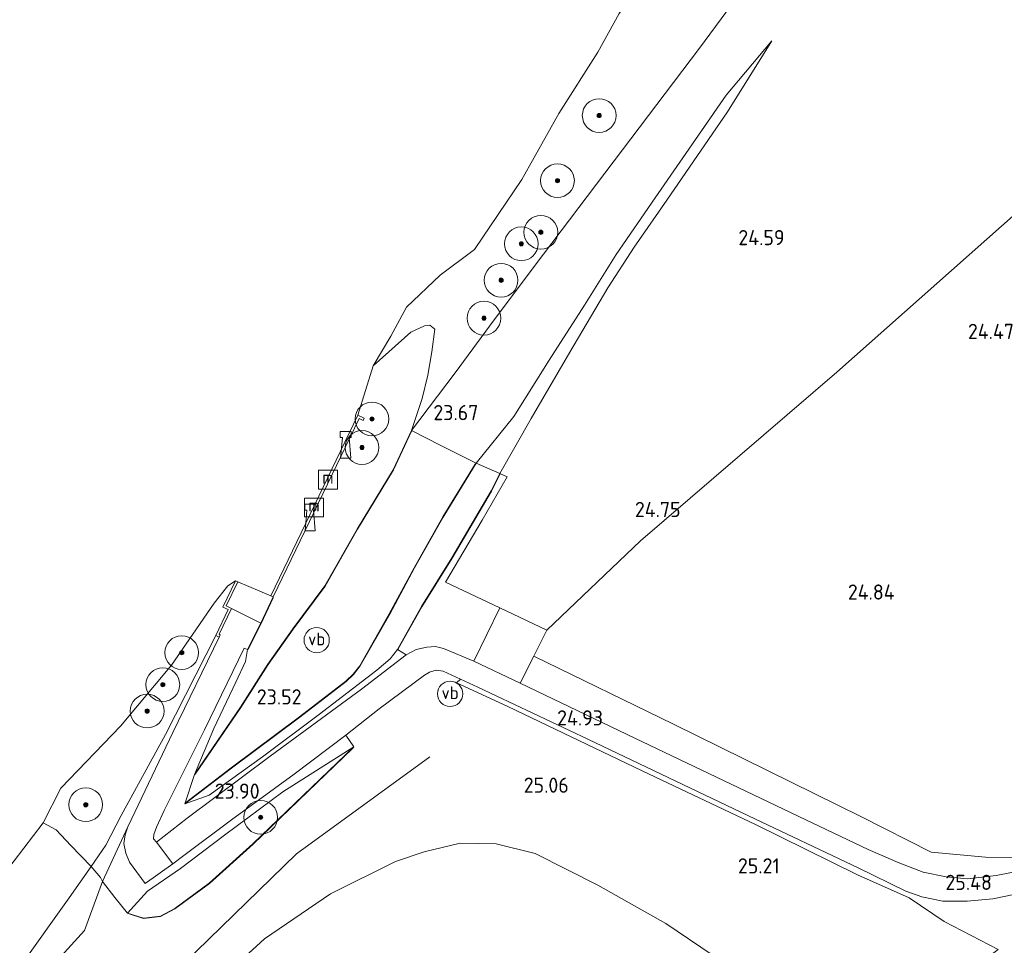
# Model space of a CAD drawing. Extents: x 184075 to 186166, y 346026 to 349063.
# Tile 120 of 136: x 185100 to 185217, y 348167 to 348277. Entities that reach past the tile are written whole.
import ezdxf
from ezdxf.enums import TextEntityAlignment as Align

# ---------------------------------------------------------------- set-up
doc = ezdxf.new("R2010")
doc.units = 0
for name, color, linetype, lineweight in [('B-ME-GR-BOOM-S', 90, 'Continuous', 25), ('B-ME-GR-GRAS-GV', 60, 'Continuous', 13), ('B-ME-GW-OPHOGING_KRUIN-G', 90, 'Continuous', 18), ('B-ME-GW-TALUD_KRUIN-G', 90, 'Continuous', 18), ('B-ME-GW-TALUD_TEEN-G', 90, 'Continuous', 18), ('B-ME-IE-MEUBILAIR_WATERWEGMEUBILAIR-S', 150, 'Continuous', 25), ('B-ME-IE-TERREINAFSCHEIDING_KUNSTMATIG_HEKWERK-G', 20, 'IE-TERREINAFSCHEIDING-KUNSTMATIG', 18), ('B-ME-IE-TERREINAFSCHEIDING_KUNSTMATIG_MUUR-GV', 90, 'Continuous', 18), ('B-ME-OB-BEKLEDING_STEEN-GV', 30, 'Continuous', 18), ('B-ME-OB-OEVERVOORZIENING-G', 7, 'Continuous', 18), ('B-ME-OG-HOOGTEPUNT-S', 7, 'Continuous', 25), ('B-ME-OG-WATER_RIVIER-GV', 130, 'Continuous', 18), ('B-ME-VH-ONVERHARD-GV', 252, 'Continuous', 18), ('B-ME-VH-VERHARDING_ASFALT-GV', 252, 'Continuous', 18), ('B-ME-VH-VERHARDING_BETON-GV', 252, 'Continuous', 18), ('B-ME-VH-VERHARDING_STRAATBAKSTEEN-GV', 252, 'Continuous', 18), ('B-ME-VW-VERKEERSTEKEN_BORD-S', 7, 'Continuous', 25)]:
    doc.layers.add(name, color=color, linetype=linetype, lineweight=lineweight)
doc.styles.add('NLCS-ISO', font='NLCS-ISO.ttf')
doc.styles.add('NLCS-ISO-ANNOTATIVE-T18', font='NLCS-ISO.ttf', dxfattribs={"height": 1.8})
doc.linetypes.add('IE-TERREINAFSCHEIDING-KUNSTMATIG', pattern='A,4,[82,NLCS.SHX,S=0.75,R=90,X=0,Y=0],4,-2', length=10)

# ---------------------------------------------------------------- blocks, each defined once
blk = doc.blocks.new('SAL-HOOGTELABEL-SO')
at = {"color": 0, "linetype": 'ByBlock', "lineweight": -2, "style": 'NLCS-ISO-ANNOTATIVE-T18'}
blk.add_attdef('HOOGTE', text='', height=1.8, dxfattribs=at).set_placement((2.79, 0), align=Align.RIGHT)
blk = doc.blocks.new('SGR-BOOM_01-SO')
at = {"linetype": 'ByBlock', "lineweight": 18}
h = blk.add_hatch(color=0, dxfattribs=at)
h.dxf.hatch_style = 1
edge = h.paths.add_edge_path()
edge.add_arc((0, 0), 0.25, 0, 360)
at = {"color": 0, "linetype": 'ByBlock', "lineweight": 18}
for radius in [2, 0.25]:
    blk.add_circle((0, 0), radius, dxfattribs=at)
blk = doc.blocks.new('SIE-WATER_BOLDER-SO')
at = {"color": 0, "linetype": 'ByBlock', "lineweight": 18}
blk.add_lwpolyline([(0.4, 0.87), (0.6, -1.59), (-0.6, -1.59), (-0.4, 0.87), (-0.65, 0.87), (-0.65, 1.59), (0.65, 1.59), (0.65, 0.87)], close=True, dxfattribs=at)
blk = doc.blocks.new('SIE-WATER_MEERPAAL-SO')
at = {"color": 0, "linetype": 'ByBlock', "lineweight": 18}
blk.add_lwpolyline([(-1.12, -1.12), (1.12, -1.12), (1.12, 1.12), (-1.12, 1.12)], close=True, dxfattribs=at)
at = {"color": 0, "linetype": 'ByBlock', "lineweight": 18, "style": 'NLCS-ISO'}
blk.add_text('m', height=1.5, dxfattribs=at).set_placement((0, 0.28), align=Align.MIDDLE_CENTER)
blk = doc.blocks.new('SIE-WEG_PAAL_VERKEERSBORD-SO')
at = {"color": 0, "linetype": 'ByBlock', "lineweight": 18}
blk.add_circle((0, 0), 1.5, dxfattribs=at)
at = {"color": 0, "linetype": 'ByBlock', "lineweight": 18, "style": 'NLCS-ISO'}
blk.add_text('vb', height=1.5, dxfattribs=at).set_placement((0, 0.13), align=Align.MIDDLE_CENTER)

msp = doc.modelspace()

# ---------------------------------------------------------------- linework, layer by layer
at = {"layer": 'B-ME-GR-GRAS-GV'}
for points in [[(185189.716, 348285.245, 23.549), (185180.884, 348273.235, 23.597), (185171.733, 348261.174, 23.56), (185162.365, 348248.811, 23.47), (185156.523, 348241.008, 23.448), (185151.882, 348234.708, 23.407), (185146.705, 348227.882, 23.347), (185147.968, 348231.672, 23.04), (185148.651, 348234.447, 22.853), (185149.148, 348237.22, 22.621), (185149.471, 348239.91, 21.933), (185148.902, 348240.364, 21.716), (185148.253, 348240.296, 21.618), (185146.635, 348239.524, 21.517), (185142.168, 348235.537, 20.981), (185144.274, 348239.054, 20.981), (185146.14, 348242.488, 20.981), (185150.13, 348246.289, 20.981), (185154.208, 348249.347, 20.981), (185159.79, 348257.662, 20.981), (185164.194, 348265.502, 20.981), (185168.825, 348272.782, 20.981), (185171.34, 348277.348, 20.981)], [(185218.813, 348253.97, 24.43), (185197.181, 348234.789, 24.713), (185173.894, 348214.764, 24.879), (185162.759, 348204.156, 24.978), (185157.212, 348206.807, 24.944), (185150.744, 348209.859, 24.828), (185155.086, 348217.234, 24.839), (185158.068, 348222.389, 24.753), (185157.217, 348222.778, 24.559), (185160.921, 348229.285, 24.454), (185165.509, 348237.178, 24.342), (185170.028, 348244.799, 24.342), (185173.127, 348249.637, 24.297), (185176.995, 348255.22, 24.226), (185184.188, 348265.693, 24.211), (185189.458, 348274.129, 23.87), (185184.045, 348267.662, 23.792), (185175.617, 348255.464, 23.792), (185171, 348248.757, 23.814), (185167.223, 348242.734, 23.777), (185163.049, 348236.221, 23.803), (185158.869, 348229.519, 23.859), (185154.4, 348223.982, 23.826), (185150.202, 348226.107, 23.665), (185146.705, 348227.882, 23.347), (185151.882, 348234.708, 23.407), (185156.523, 348241.008, 23.448), (185162.365, 348248.811, 23.47), (185171.733, 348261.174, 23.56), (185180.884, 348273.235, 23.597), (185189.716, 348285.245, 23.549)], [(185221.281, 348177.174, 26.392), (185214.812, 348177.223, 25.565), (185208.344, 348177.826, 25.217), (185200.083, 348182.034, 25.064), (185177.779, 348193.029, 24.978), (185161.227, 348201.083, 24.832), (185162.759, 348204.156, 24.978), (185173.894, 348214.764, 24.879), (185197.181, 348234.789, 24.713), (185218.813, 348253.97, 24.43)], [(185221.736, 348176.156, 26.489), (185216.067, 348175.077, 25.771), (185212.658, 348174.656, 25.479), (185210.122, 348174.89, 25.356), (185207.403, 348175.437, 25.285), (185204.431, 348176.602, 25.232), (185200.881, 348178.147, 25.165), (185194.343, 348181.274, 25.139), (185173.193, 348191.364, 25.015), (185159.624, 348197.866, 24.873), (185161.227, 348201.083, 24.832), (185177.779, 348193.029, 24.978), (185200.083, 348182.034, 25.064), (185208.344, 348177.826, 25.217), (185214.812, 348177.223, 25.565), (185221.281, 348177.174, 26.392)], [(185096.853, 348156.374, 23.843), (185107.937, 348168.521, 23.945), (185110.086, 348174.365, 23.576), (185111.525, 348172.456, 23.856), (185113.054, 348170.602, 24.072), (185113.107, 348170.532, 24.085), (185114.929, 348169.944, 24.428), (185116.947, 348170.178, 24.649), (185118.668, 348171.108, 24.776), (185122.752, 348174.113, 24.851), (185127.927, 348178.763, 24.813), (185139.775, 348190.165, 24.702), (185139.888, 348190.343, 24.701), (185138.945, 348191.722, 24.6), (185142.871, 348194.836, 24.667), (185148.272, 348198.851, 24.817), (185148.837, 348199.196, 24.817), (185149.661, 348199.413, 24.817), (185150.464, 348199.295, 24.817), (185152.543, 348198.351, 24.862), (185152.06, 348197.918, 24.832), (185158.129, 348195.109, 24.899), (185174.072, 348187.496, 24.993), (185187.504, 348181.096, 25.12), (185199.611, 348175.155, 25.266), (185205.758, 348172.412, 25.288), (185209.907, 348169.593, 25.367), (185216.302, 348166.282, 25.565)], [(185216.302, 348166.282, 25.565), (185209.907, 348169.593, 25.367), (185205.758, 348172.412, 25.288), (185199.611, 348175.155, 25.266), (185187.504, 348181.096, 25.12), (185174.072, 348187.496, 24.993), (185158.129, 348195.109, 24.899), (185152.06, 348197.918, 24.832), (185152.543, 348198.351, 24.862), (185154.576, 348197.428, 24.896), (185167.639, 348191.255, 24.94), (185186.697, 348182.15, 25.101), (185199.69, 348175.968, 25.21), (185205.36, 348173.218, 25.228), (185207.235, 348172.518, 25.315), (185209.75, 348172.027, 25.378), (185212.611, 348172.004, 25.442), (185215.68, 348172.286, 25.674), (185225.422, 348174.296, 26.878)], [(185119.02, 348158.109, 24.997), (185129.29, 348167.56, 25.03), (185137.111, 348172.877, 24.993), (185144.84, 348176.738, 24.862), (185148.219, 348177.876, 24.858), (185152.484, 348178.877, 24.791), (185156.747, 348178.798, 24.97), (185161.394, 348177.683, 25.041), (185168.829, 348173.895, 25.053), (185176.893, 348169.368, 25.09), (185182.372, 348165.659, 25.09)], [(185182.372, 348165.659, 25.09), (185176.893, 348169.368, 25.09), (185168.829, 348173.895, 25.053), (185161.394, 348177.683, 25.041), (185156.747, 348178.798, 24.97), (185152.484, 348178.877, 24.791), (185148.219, 348177.876, 24.858), (185144.84, 348176.738, 24.862), (185137.111, 348172.877, 24.993), (185129.29, 348167.56, 25.03), (185119.02, 348158.109, 24.997)]]:
    msp.add_polyline3d(points, dxfattribs=at)
for points in [[(185160.921, 348229.285, 24.454), (185157.217, 348222.778, 24.559), (185154.4, 348223.982, 23.826), (185158.869, 348229.519, 23.859), (185163.049, 348236.221, 23.803), (185167.223, 348242.734, 23.777), (185171, 348248.757, 23.814), (185175.617, 348255.464, 23.792), (185184.045, 348267.662, 23.792), (185189.458, 348274.129, 23.87), (185184.188, 348265.693, 24.211), (185176.995, 348255.22, 24.226), (185173.127, 348249.637, 24.297), (185170.028, 348244.799, 24.342), (185165.509, 348237.178, 24.342)], [(185119.918, 348183.693, 23.273), (185119.833, 348183.565, 23.272), (185120.972, 348187.04, 23.062), (185121.071, 348187.096, 23.064), (185126.471, 348194.989, 23.276), (185129.734, 348200.099, 23.298), (185132.695, 348204.288, 23.463), (185136.489, 348209.412, 23.485), (185140.327, 348216.145, 23.493), (185144.576, 348223.193, 23.485), (185146.718, 348227.79, 23.349), (185146.705, 348227.882, 23.347), (185150.202, 348226.107, 23.665), (185154.4, 348223.982, 23.826), (185154.284, 348223.889, 23.827), (185150.437, 348217.61, 23.874), (185147.042, 348211.583, 23.878), (185144.09, 348206.094, 23.781), (185140.596, 348199.96, 23.788), (185139.791, 348198.94, 23.803), (185138.931, 348198.115, 23.754), (185133.431, 348193.87, 23.631), (185125.339, 348187.84, 23.324)], [(185121.071, 348187.096, 23.064), (185120.972, 348187.04, 23.062), (185126.454, 348195.053, 23.276), (185129.692, 348200.127, 23.298), (185132.654, 348204.317, 23.463), (185136.447, 348209.439, 23.485), (185140.284, 348216.17, 23.493), (185144.532, 348223.217, 23.485), (185146.705, 348227.882, 23.347), (185146.718, 348227.79, 23.349), (185144.576, 348223.193, 23.485), (185140.327, 348216.145, 23.493), (185136.489, 348209.412, 23.485), (185132.695, 348204.288, 23.463), (185129.734, 348200.099, 23.298), (185126.471, 348194.989, 23.276)], [(185125.369, 348187.8, 23.324), (185119.833, 348183.565, 23.272), (185119.918, 348183.693, 23.273), (185125.339, 348187.84, 23.324), (185133.431, 348193.87, 23.631), (185138.931, 348198.115, 23.754), (185139.791, 348198.94, 23.803), (185140.596, 348199.96, 23.788), (185144.09, 348206.094, 23.781), (185147.042, 348211.583, 23.878), (185150.437, 348217.61, 23.874), (185154.284, 348223.889, 23.827), (185154.4, 348223.982, 23.826), (185150.48, 348217.585, 23.874), (185147.086, 348211.559, 23.878), (185144.134, 348206.07, 23.781), (185140.638, 348199.932, 23.788), (185139.828, 348198.906, 23.803), (185138.964, 348198.077, 23.754), (185133.461, 348193.83, 23.631)], [(185157.212, 348206.807, 24.944), (185154.134, 348200.488, 24.873), (185150.505, 348202.008, 24.869), (185149.558, 348202.226, 24.869), (185148.527, 348202.175, 24.866), (185147.258, 348201.886, 24.828), (185146.103, 348201.243, 24.854), (185145.058, 348201.867, 24.574), (185145.157, 348201.941, 24.576), (185147.964, 348206.957, 24.652), (185151.541, 348212.72, 24.727), (185156.195, 348220.667, 24.596), (185157.245, 348222.722, 24.56), (185157.217, 348222.778, 24.559), (185158.068, 348222.389, 24.753), (185155.086, 348217.234, 24.839), (185150.744, 348209.859, 24.828)], [(185145.157, 348201.941, 24.576), (185145.058, 348201.867, 24.574), (185147.921, 348206.982, 24.652), (185151.498, 348212.746, 24.727), (185156.151, 348220.691, 24.596), (185157.217, 348222.778, 24.559), (185157.245, 348222.722, 24.56), (185156.195, 348220.667, 24.596), (185151.541, 348212.72, 24.727), (185147.964, 348206.957, 24.652)], [(185116.947, 348170.178, 24.649), (185114.929, 348169.944, 24.428), (185113.107, 348170.532, 24.085), (185113.054, 348170.602, 24.072), (185114.934, 348169.995, 24.428), (185116.932, 348170.227, 24.649), (185118.641, 348171.15, 24.776), (185122.72, 348174.152, 24.851), (185127.893, 348178.8, 24.813), (185139.888, 348190.343, 24.701), (185139.775, 348190.165, 24.702), (185127.927, 348178.763, 24.813), (185122.752, 348174.113, 24.851), (185118.668, 348171.108, 24.776)], [(185100.112, 348163.981, 23.661), (185092.953, 348155.498, 23.622), (185085.218, 348158.989, 20.981), (185098.428, 348175.31, 20.981), (185103.034, 348181.305, 20.981), (185104.56, 348180.497, 21.573), (185106.31, 348178.613, 22.262), (185108.707, 348176.144, 23.283), (185106.112, 348172.389, 23.414)], [(185096.853, 348156.374, 23.843), (185092.953, 348155.498, 23.622), (185100.112, 348163.981, 23.661), (185106.112, 348172.389, 23.414), (185108.707, 348176.144, 23.283), (185109.835, 348174.818, 23.538), (185110.086, 348174.365, 23.576), (185107.937, 348168.521, 23.945)]]:
    msp.add_polyline3d(points, close=True, dxfattribs=at)
at = {"layer": 'B-ME-GW-OPHOGING_KRUIN-G'}
msp.add_polyline3d([(185107.809, 348153.028, 24.832), (185133.078, 348177.612, 25.098), (185148.896, 348189.158, 24.918)], dxfattribs=at)
at = {"layer": 'B-ME-GW-TALUD_KRUIN-G'}
for points in [[(185146.705, 348227.882, 23.347), (185151.882, 348234.708, 23.407), (185156.523, 348241.008, 23.448), (185162.365, 348248.811, 23.47), (185171.733, 348261.174, 23.56), (185180.884, 348273.235, 23.597), (185189.716, 348285.245, 23.549), (185197.506, 348296.38, 23.466), (185203.756, 348305.08, 23.459), (185204.746, 348306.383, 23.474), (185206.238, 348307.379, 23.481), (185209.172, 348309.332, 23.612), (185211.315, 348311.331, 23.717), (185212.811, 348313.551, 23.844), (185214.803, 348317.336, 23.859), (185216.811, 348322.894, 23.725), (185221.567, 348332.033, 23.538), (185224.028, 348336.141, 23.485), (185227.839, 348341.859, 23.463), (185235.143, 348353.089, 23.53), (185241.713, 348361.851, 23.582)], [(185157.217, 348222.778, 24.559), (185160.921, 348229.285, 24.454), (185165.509, 348237.178, 24.342), (185170.028, 348244.799, 24.342), (185173.127, 348249.637, 24.297), (185176.995, 348255.22, 24.226), (185184.188, 348265.693, 24.211), (185189.458, 348274.129, 23.87)], [(185120.972, 348187.04, 23.062), (185121.071, 348187.096, 23.064), (185126.471, 348194.989, 23.276), (185129.734, 348200.099, 23.298), (185132.695, 348204.288, 23.463), (185136.489, 348209.412, 23.485), (185140.327, 348216.145, 23.493), (185144.576, 348223.193, 23.485), (185146.718, 348227.79, 23.349), (185146.705, 348227.882, 23.347)], [(185145.058, 348201.867, 24.574), (185145.157, 348201.941, 24.576), (185147.964, 348206.957, 24.652), (185151.541, 348212.72, 24.727), (185156.195, 348220.667, 24.596), (185157.245, 348222.722, 24.56), (185157.217, 348222.778, 24.559)], [(185110.463, 348178.641, 23.227), (185112.288, 348182.195, 23.097), (185117.554, 348191.811, 22.608), (185123.496, 348203.55, 22.056)], [(185119.833, 348183.565, 23.272), (185122.715, 348184.579, 23.725), (185129.05, 348189.123, 24.001), (185135.635, 348194.084, 24.364), (185142.602, 348199.427, 24.604), (185144.184, 348200.79, 24.66), (185145.058, 348201.867, 24.574)], [(185113.054, 348170.602, 24.072), (185113.107, 348170.532, 24.085), (185114.929, 348169.944, 24.428), (185116.947, 348170.178, 24.649), (185118.668, 348171.108, 24.776), (185122.752, 348174.113, 24.851), (185127.927, 348178.763, 24.813), (185139.775, 348190.165, 24.702), (185139.888, 348190.343, 24.701)], [(185108.707, 348176.144, 23.283), (185110.463, 348178.641, 23.227)], [(185170.272, 348129.882, 24.943), (185175.097, 348135.034, 25.015), (185180.734, 348141.276, 24.989), (185185.549, 348146.57, 24.974), (185188.286, 348149.87, 24.974), (185188.953, 348153.08, 24.982), (185188.804, 348155.863, 24.952), (185187.059, 348159.811, 24.982), (185184.434, 348163.496, 25.038), (185182.372, 348165.659, 25.09), (185176.893, 348169.368, 25.09), (185168.829, 348173.895, 25.053), (185161.394, 348177.683, 25.041), (185156.747, 348178.798, 24.97), (185152.484, 348178.877, 24.791), (185148.219, 348177.876, 24.858), (185144.84, 348176.738, 24.862), (185137.111, 348172.877, 24.993), (185129.29, 348167.56, 25.03), (185119.02, 348158.109, 24.997), (185111.968, 348151.223, 24.705)], [(185106.112, 348172.389, 23.414), (185108.707, 348176.144, 23.283)], [(185092.953, 348155.498, 23.622), (185100.112, 348163.981, 23.661), (185106.112, 348172.389, 23.414)]]:
    msp.add_polyline3d(points, dxfattribs=at)
at = {"layer": 'B-ME-GW-TALUD_TEEN-G'}
for points in [[(185189.458, 348274.129, 23.87), (185184.045, 348267.662, 23.792), (185175.617, 348255.464, 23.792), (185171, 348248.757, 23.814), (185167.223, 348242.734, 23.777), (185163.049, 348236.221, 23.803), (185158.869, 348229.519, 23.859), (185154.4, 348223.982, 23.826)], [(185154.4, 348223.982, 23.826), (185154.284, 348223.889, 23.827), (185150.437, 348217.61, 23.874), (185147.042, 348211.583, 23.878), (185144.09, 348206.094, 23.781), (185140.596, 348199.96, 23.788), (185139.791, 348198.94, 23.803), (185138.931, 348198.115, 23.754), (185133.431, 348193.87, 23.631), (185125.339, 348187.84, 23.324), (185119.918, 348183.693, 23.273), (185119.833, 348183.565, 23.272)], [(185130.316, 348208.133, 21.51), (185130.311, 348208.006, 21.53), (185128.884, 348204.983, 22.108), (185127.368, 348201.974, 22.155), (185127.257, 348201.865, 22.157)], [(185120.972, 348187.04, 23.062), (185123.281, 348192.496, 22.7), (185125.903, 348198.012, 22.367), (185127.022, 348200.453, 22.277), (185127.257, 348201.865, 22.157)], [(185139.888, 348190.343, 24.701), (185131.451, 348184.981, 24.084), (185124.54, 348179.85, 23.773), (185119.335, 348175.892, 23.496), (185115.409, 348173.186, 23.496), (185113.054, 348170.602, 24.072)]]:
    msp.add_polyline3d(points, dxfattribs=at)
at = {"layer": 'B-ME-IE-TERREINAFSCHEIDING_KUNSTMATIG_HEKWERK-G'}
for points in [[(185162.759, 348204.156, 24.978), (185173.894, 348214.764, 24.879), (185197.181, 348234.789, 24.713), (185218.813, 348253.97, 24.43), (185231.765, 348265.343, 24.534), (185232.223, 348255.493, 25.014), (185239.587, 348270.975, 24.772), (185246.86, 348287.017, 25.131), (185251.084, 348293.048, 25.175), (185254.492, 348296.781, 25.14), (185257.988, 348299.873, 25.059), (185258.5, 348300.28, 25.011)], [(185154.4, 348223.982, 23.826), (185150.202, 348226.107, 23.665), (185146.705, 348227.882, 23.347)], [(185159.624, 348197.866, 24.873), (185161.227, 348201.083, 24.832), (185162.759, 348204.156, 24.978), (185157.212, 348206.807, 24.944), (185150.744, 348209.859, 24.828), (185155.086, 348217.234, 24.839), (185158.068, 348222.389, 24.753), (185157.217, 348222.778, 24.559)], [(185113.072, 348180.837, 23.324), (185118.417, 348192.028, 22.744), (185123.903, 348203.353, 22.056)], [(185140.779, 348197.179, 24.69), (185146.103, 348201.243, 24.854)], [(185161.227, 348201.083, 24.832), (185177.779, 348193.029, 24.978), (185200.083, 348182.034, 25.064), (185208.344, 348177.826, 25.217), (185214.812, 348177.223, 25.565), (185221.281, 348177.174, 26.392)], [(185152.543, 348198.351, 24.862), (185152.06, 348197.918, 24.832)], [(185209.907, 348169.593, 25.367), (185205.758, 348172.412, 25.288), (185199.611, 348175.155, 25.266), (185187.504, 348181.096, 25.12), (185174.072, 348187.496, 24.993), (185158.129, 348195.109, 24.899), (185152.06, 348197.918, 24.832)], [(185120.127, 348181.843, 23.605), (185129.959, 348189.201, 24.162), (185140.779, 348197.179, 24.69)], [(185116.464, 348179.002, 23.321), (185120.127, 348181.843, 23.605)], [(185113.072, 348180.837, 23.324), (185110.086, 348174.365, 23.576), (185107.937, 348168.521, 23.945), (185096.853, 348156.374, 23.843), (185089.151, 348147.767, 24.009), (185075.988, 348132.528, 23.788), (185069.207, 348124.935, 23.933), (185058.817, 348113.629, 23.954), (185043.352, 348096.965, 24.043), (185029.362, 348080.902, 24.221), (185013.987, 348064.808, 24.34), (184999.256, 348048.872, 24.196), (184991.589, 348038.501, 24.115), (184987.348, 348033.303, 24.022), (184982.639, 348029.466, 23.894), (184979.938, 348028.094, 23.916), (184973.091, 348021.525, 23.911), (184967.473, 348015.442, 24.081), (184964.152, 348011.352, 24.208), (184971.02, 348002.229, 24.302), (184977.558, 347998.453, 23.028)], [(185115.129, 348174.097, 23.392), (185113.253, 348176.636, 23.336), (185112.849, 348177.713, 23.317), (185112.62, 348178.858, 23.317), (185112.755, 348179.892, 23.317), (185113.072, 348180.837, 23.324)], [(185173.95, 348128.985, 24.689), (185179.08, 348133.937, 24.731), (185183.802, 348138.187, 24.596), (185189.775, 348143.392, 24.832), (185194.908, 348147.834, 24.806), (185200.312, 348152.378, 24.798), (185208.169, 348159.235, 24.765), (185213.284, 348164.036, 25.034), (185216.302, 348166.282, 25.565), (185209.907, 348169.593, 25.367)]]:
    msp.add_polyline3d(points, dxfattribs=at)
at = {"layer": 'B-ME-IE-TERREINAFSCHEIDING_KUNSTMATIG_MUUR-GV'}
for points in [[(185141.119, 348229.339, 21.203), (185140.997, 348229.065, 21.536), (185140.501, 348229.285, 21.502), (185130.316, 348208.133, 21.51), (185130.045, 348208.263, 20.981), (185140.357, 348229.678, 20.981)], [(185124.034, 348203.623, 22.056), (185123.903, 348203.353, 22.056), (185123.496, 348203.55, 22.056), (185124.978, 348206.608, 22.007), (185124.347, 348206.914, 21.618), (185125.858, 348210.035, 20.981), (185126.128, 348209.904, 20.981), (185124.747, 348207.053, 21.899), (185125.378, 348206.747, 21.948), (185123.897, 348203.689, 22.056)]]:
    msp.add_polyline3d(points, close=True, dxfattribs=at)
at = {"layer": 'B-ME-OB-BEKLEDING_STEEN-GV'}
for points in [[(185147.968, 348231.672, 23.04), (185146.705, 348227.882, 23.347), (185144.532, 348223.217, 23.485), (185140.284, 348216.17, 23.493), (185136.447, 348209.439, 23.485), (185132.654, 348204.317, 23.463), (185129.692, 348200.127, 23.298), (185126.454, 348195.053, 23.276), (185120.972, 348187.04, 23.062), (185123.281, 348192.496, 22.7), (185125.903, 348198.012, 22.367), (185127.022, 348200.453, 22.277), (185127.257, 348201.865, 22.157), (185127.368, 348201.974, 22.155), (185128.884, 348204.983, 22.108), (185130.311, 348208.006, 21.53), (185130.316, 348208.133, 21.51), (185140.501, 348229.285, 21.502), (185140.997, 348229.065, 21.536), (185141.119, 348229.339, 21.203), (185140.357, 348229.678, 20.981), (185142.168, 348235.537, 20.981), (185146.635, 348239.524, 21.517), (185148.253, 348240.296, 21.618), (185148.902, 348240.364, 21.716), (185149.471, 348239.91, 21.933), (185149.148, 348237.22, 22.621), (185148.651, 348234.447, 22.853)], [(185122.715, 348184.579, 23.725), (185119.833, 348183.565, 23.272), (185125.369, 348187.8, 23.324), (185133.461, 348193.83, 23.631), (185138.964, 348198.077, 23.754), (185139.828, 348198.906, 23.803), (185140.638, 348199.932, 23.788), (185144.134, 348206.07, 23.781), (185147.086, 348211.559, 23.878), (185150.48, 348217.585, 23.874), (185154.4, 348223.982, 23.826), (185157.217, 348222.778, 24.559), (185156.151, 348220.691, 24.596), (185151.498, 348212.746, 24.727), (185147.921, 348206.982, 24.652), (185145.058, 348201.867, 24.574), (185144.184, 348200.79, 24.66), (185142.602, 348199.427, 24.604), (185135.635, 348194.084, 24.364), (185129.05, 348189.123, 24.001)], [(185110.463, 348178.641, 23.227), (185108.707, 348176.144, 23.283), (185106.31, 348178.613, 22.262), (185104.56, 348180.497, 21.573), (185103.034, 348181.305, 20.981), (185105.133, 348185.425, 20.981), (185112.192, 348192.773, 20.981), (185118.249, 348200.01, 20.981), (185123.32, 348207.376, 20.981), (185124.922, 348209.442, 20.981), (185125.858, 348210.035, 20.981), (185124.347, 348206.914, 21.618), (185124.978, 348206.608, 22.007), (185123.496, 348203.55, 22.056), (185117.554, 348191.811, 22.608), (185112.288, 348182.195, 23.097)], [(185127.368, 348201.974, 22.155), (185127.257, 348201.865, 22.157), (185128.839, 348205.005, 22.108), (185130.316, 348208.133, 21.51), (185130.311, 348208.006, 21.53), (185128.884, 348204.983, 22.108)], [(185113.072, 348180.837, 23.324), (185110.086, 348174.365, 23.576), (185109.835, 348174.818, 23.538), (185108.707, 348176.144, 23.283), (185110.463, 348178.641, 23.227), (185112.288, 348182.195, 23.097), (185117.554, 348191.811, 22.608), (185123.496, 348203.55, 22.056), (185123.903, 348203.353, 22.056), (185118.417, 348192.028, 22.744)], [(185120.972, 348187.04, 23.062), (185119.833, 348183.565, 23.272), (185122.715, 348184.579, 23.725), (185129.05, 348189.123, 24.001), (185135.635, 348194.084, 24.364), (185142.602, 348199.427, 24.604), (185144.184, 348200.79, 24.66), (185145.058, 348201.867, 24.574), (185146.103, 348201.243, 24.854), (185140.779, 348197.179, 24.69), (185129.959, 348189.201, 24.162), (185120.127, 348181.843, 23.605), (185116.464, 348179.002, 23.321), (185116.133, 348179.407, 23.268), (185116.151, 348179.928, 23.268), (185116.487, 348180.812, 23.279), (185117.392, 348182.783, 23.111), (185122.16, 348192.347, 22.685), (185126.863, 348202.056, 22.093), (185127.257, 348201.865, 22.157), (185127.022, 348200.453, 22.277), (185125.903, 348198.012, 22.367), (185123.281, 348192.496, 22.7)], [(185119.335, 348175.892, 23.496), (185115.409, 348173.186, 23.496), (185113.054, 348170.602, 24.072), (185111.525, 348172.456, 23.856), (185110.086, 348174.365, 23.576), (185113.072, 348180.837, 23.324), (185112.755, 348179.892, 23.317), (185112.62, 348178.858, 23.317), (185112.849, 348177.713, 23.317), (185113.253, 348176.636, 23.336), (185115.129, 348174.097, 23.392), (185118.417, 348176.426, 23.369), (185119.723, 348177.413, 23.433), (185125.373, 348181.666, 23.848), (185132.793, 348187.085, 24.188), (185138.945, 348191.722, 24.6), (185139.888, 348190.343, 24.701), (185131.451, 348184.981, 24.084), (185124.54, 348179.85, 23.773)], [(185116.932, 348170.227, 24.649), (185114.934, 348169.995, 24.428), (185113.054, 348170.602, 24.072), (185115.409, 348173.186, 23.496), (185119.335, 348175.892, 23.496), (185124.54, 348179.85, 23.773), (185131.451, 348184.981, 24.084), (185139.888, 348190.343, 24.701), (185127.893, 348178.8, 24.813), (185122.72, 348174.152, 24.851), (185118.641, 348171.15, 24.776)]]:
    msp.add_polyline3d(points, close=True, dxfattribs=at)
at = {"layer": 'B-ME-OB-OEVERVOORZIENING-G'}
for points in [[(185234.682, 348364.48, 20.981), (185226.513, 348354.228, 20.981), (185220.115, 348343.615, 20.981), (185213.506, 348333.903, 20.981), (185205.082, 348321.48, 20.981), (185201.381, 348315.295, 20.981), (185192.198, 348302.542, 20.981), (185186.281, 348295.387, 20.981), (185181.854, 348287.909, 20.981), (185178.013, 348283.387, 20.981), (185175.644, 348281.694, 20.981), (185172.841, 348279.413, 20.981), (185171.34, 348277.348, 20.981), (185168.825, 348272.782, 20.981), (185164.194, 348265.502, 20.981), (185159.79, 348257.662, 20.981), (185154.208, 348249.347, 20.981), (185150.13, 348246.289, 20.981), (185146.14, 348242.488, 20.981), (185144.274, 348239.054, 20.981), (185142.168, 348235.537, 20.981), (185140.357, 348229.678, 20.981)], [(185125.858, 348210.035, 20.981), (185126.128, 348209.904, 20.981), (185130.045, 348208.263, 20.981), (185140.357, 348229.678, 20.981)], [(185125.858, 348210.035, 20.981), (185124.922, 348209.442, 20.981), (185123.32, 348207.376, 20.981), (185118.249, 348200.01, 20.981), (185112.192, 348192.773, 20.981), (185105.133, 348185.425, 20.981), (185103.034, 348181.305, 20.981), (185098.428, 348175.31, 20.981), (185085.218, 348158.989, 20.981)]]:
    msp.add_polyline3d(points, dxfattribs=at)
at = {"layer": 'B-ME-OG-WATER_RIVIER-GV'}
msp.add_polyline3d([(185171.34, 348277.348, 20.981), (185168.825, 348272.782, 20.981), (185164.194, 348265.502, 20.981), (185159.79, 348257.662, 20.981), (185154.208, 348249.347, 20.981), (185150.13, 348246.289, 20.981), (185146.14, 348242.488, 20.981), (185144.274, 348239.054, 20.981), (185142.168, 348235.537, 20.981), (185140.357, 348229.678, 20.981), (185130.045, 348208.263, 20.981), (185126.128, 348209.904, 20.981), (185125.858, 348210.035, 20.981), (185124.922, 348209.442, 20.981), (185123.32, 348207.376, 20.981), (185118.249, 348200.01, 20.981), (185112.192, 348192.773, 20.981), (185105.133, 348185.425, 20.981), (185103.034, 348181.305, 20.981), (185098.428, 348175.31, 20.981)], dxfattribs=at)
at = {"layer": 'B-ME-VH-ONVERHARD-GV'}
msp.add_polyline3d([(185161.227, 348201.083, 24.832), (185159.624, 348197.866, 24.873), (185154.134, 348200.488, 24.873), (185157.212, 348206.807, 24.944), (185162.759, 348204.156, 24.978)], close=True, dxfattribs=at)
at = {"layer": 'B-ME-VH-VERHARDING_ASFALT-GV'}
msp.add_polyline3d([(185225.422, 348174.296, 26.878), (185215.68, 348172.286, 25.674), (185212.611, 348172.004, 25.442), (185209.75, 348172.027, 25.378), (185207.235, 348172.518, 25.315), (185205.36, 348173.218, 25.228), (185199.69, 348175.968, 25.21), (185186.697, 348182.15, 25.101), (185167.639, 348191.255, 24.94), (185154.576, 348197.428, 24.896), (185152.543, 348198.351, 24.862), (185150.464, 348199.295, 24.817), (185149.661, 348199.413, 24.817), (185148.837, 348199.196, 24.817), (185148.272, 348198.851, 24.817), (185142.871, 348194.836, 24.667), (185138.945, 348191.722, 24.6), (185132.793, 348187.085, 24.188), (185125.373, 348181.666, 23.848), (185119.723, 348177.413, 23.433), (185118.417, 348176.426, 23.369), (185116.464, 348179.002, 23.321), (185120.127, 348181.843, 23.605), (185129.959, 348189.201, 24.162), (185140.779, 348197.179, 24.69), (185146.103, 348201.243, 24.854), (185147.258, 348201.886, 24.828), (185148.527, 348202.175, 24.866), (185149.558, 348202.226, 24.869), (185150.505, 348202.008, 24.869), (185154.134, 348200.488, 24.873), (185159.624, 348197.866, 24.873), (185173.193, 348191.364, 25.015), (185194.343, 348181.274, 25.139), (185200.881, 348178.147, 25.165), (185204.431, 348176.602, 25.232), (185207.403, 348175.437, 25.285), (185210.122, 348174.89, 25.356), (185212.658, 348174.656, 25.479), (185216.067, 348175.077, 25.771), (185221.736, 348176.156, 26.489)], dxfattribs=at)
at = {"layer": 'B-ME-VH-VERHARDING_BETON-GV'}
msp.add_polyline3d([(185130.316, 348208.133, 21.51), (185128.839, 348205.005, 22.108), (185125.378, 348206.747, 21.948), (185124.747, 348207.053, 21.899), (185126.128, 348209.904, 20.981), (185130.045, 348208.263, 20.981)], close=True, dxfattribs=at)
at = {"layer": 'B-ME-VH-VERHARDING_STRAATBAKSTEEN-GV'}
msp.add_polyline3d([(185128.839, 348205.005, 22.108), (185127.257, 348201.865, 22.157), (185126.863, 348202.056, 22.093), (185122.16, 348192.347, 22.685), (185117.392, 348182.783, 23.111), (185116.487, 348180.812, 23.279), (185116.151, 348179.928, 23.268), (185116.133, 348179.407, 23.268), (185116.464, 348179.002, 23.321), (185118.417, 348176.426, 23.369), (185115.129, 348174.097, 23.392), (185113.253, 348176.636, 23.336), (185112.849, 348177.713, 23.317), (185112.62, 348178.858, 23.317), (185112.755, 348179.892, 23.317), (185113.072, 348180.837, 23.324), (185118.417, 348192.028, 22.744), (185123.903, 348203.353, 22.056), (185124.034, 348203.623, 22.056), (185123.897, 348203.689, 22.056), (185125.378, 348206.747, 21.948)], close=True, dxfattribs=at)

# ---------------------------------------------------------------- block references
at = {"layer": 'B-ME-GR-BOOM-S'}
for p in [(185168.983, 348265.248, 22.481), (185164.036, 348257.522, 22.445), (185162.061, 348251.397, 22.885), (185159.748, 348250.025, 22.535), (185157.351, 348245.702, 22.818), (185155.316, 348241.202, 23.091), (185142.032, 348229.239, 21.565), (185140.849, 348225.852, 22.117), (185119.467, 348201.51, 21.084), (185117.223, 348197.71, 21.309), (185115.367, 348194.57, 21.515), (185108.084, 348183.457, 21.947), (185128.835, 348181.955, 23.86)]:
    msp.add_blockref('SGR-BOOM_01-SO', p, dxfattribs=at)
at = {"layer": 'B-ME-IE-MEUBILAIR_WATERWEGMEUBILAIR-S'}
for name, p in [('SIE-WATER_BOLDER-SO', (185138.917, 348226.163, 21.517)), ('SIE-WATER_MEERPAAL-SO', (185136.807, 348222.026, 22.57)), ('SIE-WATER_MEERPAAL-SO', (185135.16, 348218.735, 22.592)), ('SIE-WATER_BOLDER-SO', (185134.708, 348217.554, 21.469))]:
    msp.add_blockref(name, p, dxfattribs=at)
at = {"layer": 'B-ME-OG-HOOGTEPUNT-S'}
for p, values in [((185188.181, 348249.864, 24.585), {'HOOGTE': '24.59'}), ((185215.39, 348238.732, 24.473), {'HOOGTE': '24.47'}), ((185151.859, 348229.094, 23.668), {'HOOGTE': '23.67'}), ((185175.849, 348217.596, 24.753), {'HOOGTE': '24.75'}), ((185201.241, 348207.798, 24.843), {'HOOGTE': '24.84'}), ((185130.891, 348195.355, 23.519), {'HOOGTE': '23.52'}), ((185166.644, 348192.864, 24.925), {'HOOGTE': '24.93'}), ((185125.918, 348184.171, 23.897), {'HOOGTE': '23.90'}), ((185162.588, 348184.878, 25.06), {'HOOGTE': '25.06'}), ((185187.608, 348175.3, 25.206), {'HOOGTE': '25.21'}), ((185212.774, 348173.344, 25.479), {'HOOGTE': '25.48'})]:
    msp.add_blockref('SAL-HOOGTELABEL-SO', p, dxfattribs=at).add_auto_attribs(values)
at = {"layer": 'B-ME-VW-VERKEERSTEKEN_BORD-S'}
for p in [(185135.475, 348202.994, 23.352), (185151.299, 348196.614, 24.823)]:
    msp.add_blockref('SIE-WEG_PAAL_VERKEERSBORD-SO', p, dxfattribs=at)

doc.saveas('drawing.dxf')
